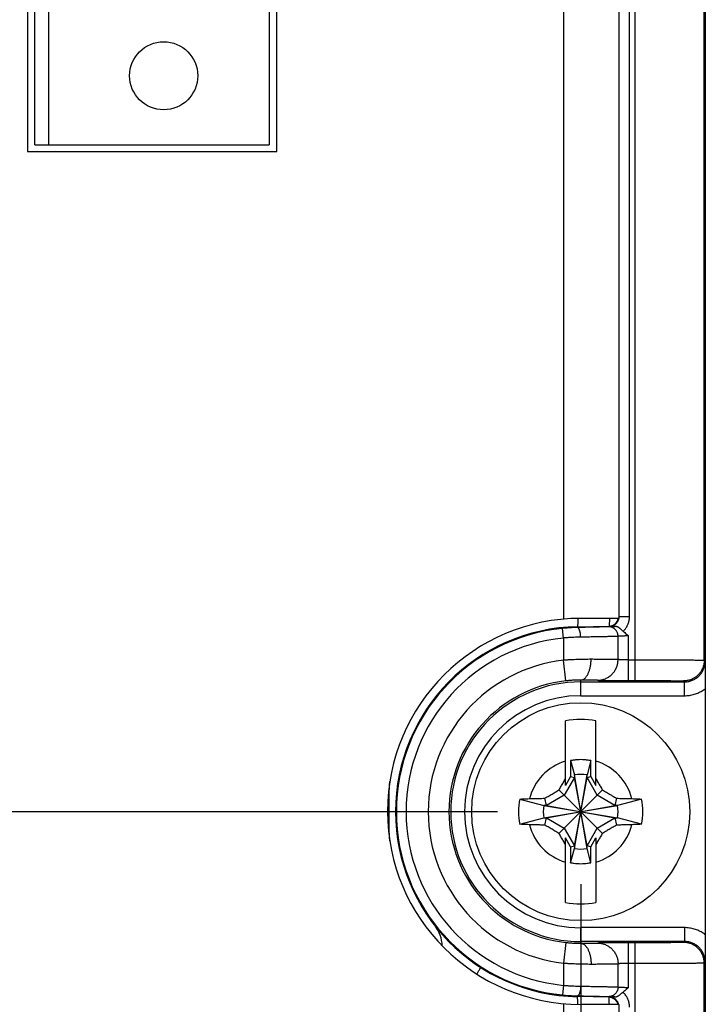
# Model space of a CAD drawing. Header units: inches. Extents: x 0 to 34, y 0 to 22.
# Tile 55 of 83: x 19 to 20, y 14.8 to 16.3. Entities that reach past the tile are written whole.
import ezdxf

# ---------------------------------------------------------------- set-up
doc = ezdxf.new("R2010")
doc.units = ezdxf.units.IN
doc.header["$LTSCALE"] = 1.87
doc.header["$MEASUREMENT"] = 0
doc.layers.get('0').update_dxf_attribs({"linetype": 'CONTINUOUS'})
doc.layers.add('DIMENSIONS', color=7, linetype='CONTINUOUS')
doc.styles.get("Standard").update_dxf_attribs({"font": 'txt', "width": 0.8})
doc.dimstyles.new('DIMSTYLE_1', dxfattribs={"dimtxt": 0.125, "dimasz": 0.18, "dimexe": 0.18, "dimexo": 0.0625, "dimgap": 0.09, "dimtad": 0, "dimtih": 1, "dimtoh": 1, "dimdec": 3, "dimzin": 4, "dimdsep": 46, "dimtxsty": 'STANDARD', "dimblk": '_FILLED', "dimblk1": '_FILLED', "dimblk2": '_FILLED', "dimcen": 0.09, "dimadec": 0, "dimazin": 0, "dimtp": 0.01, "dimtm": 0.01, "dimtfac": 1, "dimtdec": 3, "dimtofl": 0, "dimtmove": 0, "dimatfit": 3, "dimldrblk": '_FILLED', "dimfxl": 1, "dimtolj": 1, "dimtzin": 4, "dimarcsym": 0})

# ---------------------------------------------------------------- blocks, each defined once
blk = doc.blocks.new('_FILLED')
at = {"color": 0, "linetype": 'BYBLOCK'}
blk.add_solid([(0, 0), (-1, 0.1736), (-1, -0.1736)], dxfattribs=at)
blk = doc.blocks.new('*D13')
at = {"layer": 'DIMENSIONS', "color": 2, "linetype": 'CONTINUOUS'}
for p, q in [((19.794, 15.0057), (19.794, 12.741)), ((16.992, 14.3275), (16.992, 12.741)), ((16.992, 12.866), (17.6583, 12.866)), ((19.794, 12.866), (19.1083, 12.866))]:
    blk.add_line(p, q, dxfattribs=at)
at = {"layer": 'DIMENSIONS', "color": 2, "linetype": 'CONTINUOUS', "xscale": 0.18, "yscale": 0.18, "zscale": 0.18, "rotation": 180}
blk.add_blockref('_FILLED', (16.992, 12.866), dxfattribs=at)
at = {"layer": 'DIMENSIONS', "color": 2, "linetype": 'CONTINUOUS', "xscale": 0.18, "yscale": 0.18, "zscale": 0.18}
blk.add_blockref('_FILLED', (19.794, 12.866), dxfattribs=at)
at = {"layer": 'DIMENSIONS', "color": 2, "linetype": 'CONTINUOUS', "width": 0.8}
for s, p in [('2.802', (17.7208, 12.8035)), ('[', (18.3458, 12.8035)), ('71.17', (18.4458, 12.8035)), (']', (18.9458, 12.8035))]:
    blk.add_text(s, height=0.125, dxfattribs=at).set_placement(p)
blk = doc.blocks.new('*D16')
at = {"layer": 'DIMENSIONS', "color": 2, "linetype": 'CONTINUOUS'}
for p, q in [((19.6738, 15.1105), (16.055, 15.1105)), ((16.18, 15.1105), (16.18, 14.7391)), ((16.18, 14.3677), (16.18, 14.7391)), ((16.18, 14.7391), (16.18, 14.0743)), ((16.942, 14.3677), (16.055, 14.3677)), ((16.18, 14.0743), (15.9365, 14.0743))]:
    blk.add_line(p, q, dxfattribs=at)
at = {"layer": 'DIMENSIONS', "color": 2, "linetype": 'CONTINUOUS', "xscale": 0.18, "yscale": 0.18, "zscale": 0.18}
for p, rotation in [((16.18, 15.1105), 90), ((16.18, 14.3677), 270)]:
    blk.add_blockref('_FILLED', p, dxfattribs=dict(at, rotation=rotation))
at = {"layer": 'DIMENSIONS', "color": 2, "linetype": 'CONTINUOUS', "width": 0.8}
for s, p in [('.743', (14.649, 14.0118)), ('[', (15.174, 14.0118)), ('18.87', (15.274, 14.0118)), (']', (15.774, 14.0118))]:
    blk.add_text(s, height=0.125, dxfattribs=at).set_placement(p)

msp = doc.modelspace()

# ---------------------------------------------------------------- linework, layer by layer
at = {"color": 7, "linetype": 'CONTINUOUS'}
for p, q in [((18.995, 17.285), (18.995, 16.065)), ((19.355, 16.065), (19.355, 17.285)), ((19.0054, 16.0745), (19.0054, 17.2745)), ((19.344, 17.2745), (19.344, 16.0745)), ((19.8725, 15.3001), (19.8725, 16.9009)), ((19.9725, 15.3295), (19.9725, 16.8716)), ((19.769, 16.8122), (19.769, 15.3889)), ((19.849, 16.811), (19.849, 15.39)), ((19.8495, 15.3928), (19.8495, 16.8082)), ((19.8645, 15.3928), (19.8645, 16.8082)), ((19.0251, 16.3362), (19.0251, 16.0745)), ((19.0054, 16.0745), (19.344, 16.0745)), ((18.995, 16.065), (19.355, 16.065)), ((19.849, 15.39), (19.794, 15.39)), ((19.8495, 15.3928), (19.849, 15.3934)), ((19.8495, 15.3928), (19.8645, 15.3928)), ((19.769, 15.3616), (19.7676, 15.3755)), ((19.7893, 15.378), (19.8346, 15.3788)), ((19.7893, 15.3768), (19.7893, 15.378)), ((19.8352, 15.3783), (19.8346, 15.3788)), ((19.769, 15.3616), (19.769, 15.3294)), ((19.8479, 15.3305), (19.8479, 15.364)), ((19.8628, 15.3001), (19.8628, 15.3647)), ((19.7724, 15.2996), (19.769, 15.3294)), ((19.8628, 15.3301), (19.8725, 15.3301)), ((19.9725, 15.3295), (19.9738, 15.3282)), ((19.794, 15.2782), (19.794, 15.3008)), ((19.794, 15.2982), (19.9438, 15.2982)), ((19.8628, 15.3001), (19.8725, 15.3001)), ((19.9425, 15.2995), (19.9438, 15.2982)), ((19.9438, 15.2782), (19.9438, 15.2982)), ((19.794, 15.2782), (19.9438, 15.2782)), ((19.974, 15.2883), (19.974, 14.9327)), ((19.7719, 15.1482), (19.7719, 15.242)), ((19.816, 15.1482), (19.816, 15.242)), ((19.7794, 15.1843), (19.7848, 15.1637)), ((19.7794, 15.1843), (19.7794, 15.1612)), ((19.8085, 15.1843), (19.8031, 15.1637)), ((19.8085, 15.1612), (19.8085, 15.1843)), ((19.7794, 15.1612), (19.7719, 15.1482)), ((19.7794, 15.1612), (19.7848, 15.1601)), ((19.8031, 15.0573), (19.7848, 15.1637)), ((19.7848, 15.1637), (19.7848, 15.1601)), ((19.7848, 15.0573), (19.8031, 15.1637)), ((19.8031, 15.1601), (19.8031, 15.1637)), ((19.8031, 15.1601), (19.8085, 15.1612)), ((19.8085, 15.1612), (19.816, 15.1482)), ((19.7848, 15.1601), (19.77, 15.1345)), ((19.8031, 15.061), (19.7848, 15.1601)), ((19.7848, 15.061), (19.8031, 15.1601)), ((19.8179, 15.1345), (19.8031, 15.1601)), ((19.77, 15.1345), (19.7444, 15.1197)), ((19.7626, 15.1419), (19.8254, 15.0791)), ((19.7626, 15.0791), (19.8254, 15.1419)), ((19.8435, 15.1197), (19.8179, 15.1345)), ((19.7061, 15.1288), (19.7408, 15.1197)), ((19.7408, 15.1197), (19.8471, 15.1014)), ((19.7408, 15.1014), (19.8471, 15.1197)), ((19.7444, 15.1197), (19.7408, 15.1197)), ((19.7444, 15.1197), (19.7423, 15.13)), ((19.7444, 15.1197), (19.8435, 15.1014)), ((19.7444, 15.1014), (19.8435, 15.1197)), ((19.8457, 15.13), (19.8435, 15.1197)), ((19.8471, 15.1197), (19.8435, 15.1197)), ((19.8818, 15.1288), (19.8471, 15.1197)), ((19.7061, 15.0923), (19.7408, 15.1014)), ((19.7408, 15.1014), (19.7444, 15.1014)), ((19.7423, 15.0911), (19.7444, 15.1014)), ((19.7444, 15.1014), (19.77, 15.0866)), ((19.8179, 15.0866), (19.8435, 15.1014)), ((19.8435, 15.1014), (19.8471, 15.1014)), ((19.8435, 15.1014), (19.8457, 15.0911)), ((19.8818, 15.0923), (19.8471, 15.1014)), ((19.77, 15.0866), (19.7848, 15.061)), ((19.8031, 15.061), (19.8179, 15.0866)), ((19.7794, 15.0599), (19.7719, 15.0729)), ((19.7719, 14.9791), (19.7719, 15.0729)), ((19.7794, 15.0599), (19.7848, 15.061)), ((19.7848, 15.061), (19.7848, 15.0573)), ((19.8085, 15.0599), (19.8031, 15.061)), ((19.8031, 15.0573), (19.8031, 15.061)), ((19.8085, 15.0599), (19.816, 15.0729)), ((19.816, 15.0729), (19.816, 14.9791)), ((19.7794, 15.0599), (19.7794, 15.0368)), ((19.7794, 15.0368), (19.7848, 15.0573)), ((19.8085, 15.0368), (19.8031, 15.0573)), ((19.8085, 15.0368), (19.8085, 15.0599)), ((19.9438, 14.9429), (19.794, 14.9429)), ((19.794, 14.9203), (19.794, 14.9429)), ((19.9438, 14.9429), (19.9438, 14.9229)), ((19.7724, 14.9215), (19.769, 14.8917)), ((19.9438, 14.9229), (19.794, 14.9229)), ((19.8725, 14.9209), (19.8628, 14.9209)), ((19.8628, 14.8563), (19.8628, 14.9209)), ((19.8725, 14.3677), (19.8725, 14.9209)), ((19.9438, 14.9229), (19.9425, 14.9215)), ((19.769, 14.8917), (19.769, 14.8595)), ((19.8479, 14.857), (19.8479, 14.8906)), ((19.8725, 14.8909), (19.8628, 14.8909)), ((19.9738, 14.8929), (19.9725, 14.8916)), ((19.9725, 14.4677), (19.9725, 14.8916)), ((19.769, 14.8595), (19.7676, 14.8456)), ((19.769, 14.8332), (19.769, 14.5985)), ((19.7893, 14.8443), (19.7893, 14.8431)), ((19.8342, 14.8423), (19.7893, 14.8431)), ((19.8347, 14.8428), (19.8342, 14.8423)), ((19.849, 14.832), (19.794, 14.832)), ((19.849, 14.832), (19.849, 14.5985))]:
    msp.add_line(p, q, dxfattribs=at)
for centre, radius in [((19.1916, 16.1745), 0.0492), ((19.794, 15.1105), 0.1575)]:
    msp.add_circle(centre, radius, dxfattribs=at)
for centre, radius, start, end in [((19.794, 15.111), 0.279, 90, 270), ((19.8344, 15.3934), 0.0146, 271, 346.8433), ((19.794, 15.1105), 0.2675, 91, 269), ((19.794, 15.1105), 0.2663, 95.6875, 264.3125), ((19.794, 15.1105), 0.2523, 95.6875, 264.3125), ((19.794, 15.1105), 0.2203, 96.5162, 263.4838), ((19.794, 15.1105), 0.1903, 96.5162, 263.4838), ((19.794, 15.1105), 0.1877, 90, 270), ((19.794, 15.1105), 0.1677, 90, 270), ((19.794, 15.1105), 0.1333, 80.4788, 99.5212), ((19.794, 15.1105), 0.0763, 106.796, 165.7255), ((19.794, 15.1105), 0.0763, 14.2745, 73.204), ((19.794, 15.1105), 0.054, 80.2364, 99.7636), ((19.794, 15.1105), 0.0898, 168.2646, 191.7354), ((19.794, 15.1105), 0.054, 170.2364, 189.7636), ((19.794, 15.1105), 0.054, 350.2364, 9.7636), ((19.794, 15.1105), 0.0898, 348.2646, 11.7354), ((19.794, 15.1105), 0.0763, 194.2745, 253.204), ((19.794, 15.1105), 0.0763, 286.796, 345.7255), ((19.794, 15.1105), 0.054, 260.2364, 279.7636), ((19.794, 15.1105), 0.1333, 260.4788, 279.5212), ((19.544, 14.9148), 0.05, 2.1509, 37.5774), ((19.834, 14.8273), 0.015, 18.4262, 89)]:
    msp.add_arc(centre, radius, start, end, dxfattribs=at)
for points, knots in [([(19.974, 16.9123), (19.974, 16.7319), (19.974, 16.371), (19.974, 15.8297), (19.974, 15.4688), (19.974, 15.2884)], [0, 0, 0, 0, 0.333332, 0.666668, 1, 1, 1, 1]), ([(19.7897, 15.39), (19.7897, 15.3895), (19.7897, 15.3882), (19.7897, 15.3861), (19.7896, 15.384), (19.7896, 15.3823), (19.7896, 15.3808), (19.7895, 15.3796), (19.7895, 15.3787), (19.7894, 15.3783), (19.7893, 15.378), (19.7893, 15.378)], [0, 0, 0, 0, 0.130769, 0.32922, 0.50354, 0.652762, 0.776062, 0.872768, 0.94238, 0.984623, 1, 1, 1, 1]), ([(19.8354, 15.39), (19.8354, 15.39), (19.8354, 15.3891), (19.8354, 15.3875), (19.8354, 15.3855), (19.8353, 15.3837), (19.8353, 15.3823), (19.8353, 15.3811), (19.8352, 15.3801), (19.8352, 15.3796), (19.8351, 15.3793)], [0, 0, 0, 0, 0.022688, 0.244673, 0.435819, 0.598042, 0.734295, 0.846559, 0.935505, 1, 1, 1, 1]), ([(19.8352, 15.3783), (19.8357, 15.3783), (19.8367, 15.3784), (19.8382, 15.3786), (19.8396, 15.379), (19.841, 15.3796), (19.8424, 15.3803), (19.8436, 15.3811), (19.8448, 15.3821), (19.8458, 15.3832), (19.8468, 15.3843), (19.8476, 15.3856), (19.8483, 15.387), (19.8488, 15.3884), (19.8491, 15.3893), (19.8492, 15.3898)], [0, 0, 0, 0, 0.077018, 0.154031, 0.23104, 0.308046, 0.385034, 0.461974, 0.538838, 0.615641, 0.692416, 0.769216, 0.846086, 0.923022, 1, 1, 1, 1]), ([(19.8492, 15.39), (19.8493, 15.3904), (19.8494, 15.3914), (19.8495, 15.3923), (19.8495, 15.3928)], [0, 0, 0, 0, 0.470782, 1, 1, 1, 1]), ([(19.8552, 15.3713), (19.8558, 15.3719), (19.8569, 15.373), (19.8585, 15.3749), (19.8599, 15.3769), (19.8611, 15.379), (19.8621, 15.3812), (19.863, 15.3834), (19.8636, 15.3857), (19.8641, 15.3881), (19.8644, 15.3905), (19.8645, 15.392), (19.8645, 15.3928)], [0, 0, 0, 0, 0.100332, 0.200709, 0.301102, 0.401481, 0.501825, 0.602077, 0.702128, 0.801864, 0.901184, 1, 1, 1, 1]), ([(19.7893, 15.3768), (19.7879, 15.3768), (19.785, 15.3767), (19.7807, 15.3765), (19.7764, 15.3762), (19.772, 15.3759), (19.769, 15.3756), (19.7676, 15.3755)], [0, 0, 0, 0, 0.194752, 0.392497, 0.592861, 0.795495, 1, 1, 1, 1]), ([(19.8339, 15.378), (19.8336, 15.378), (19.8328, 15.378), (19.8316, 15.3779), (19.83, 15.3778), (19.828, 15.3778), (19.8258, 15.3777), (19.8232, 15.3776), (19.8204, 15.3775), (19.8172, 15.3774), (19.8139, 15.3773), (19.8102, 15.3773), (19.8064, 15.3772), (19.8023, 15.3771), (19.7981, 15.377), (19.7937, 15.3769), (19.7908, 15.3768), (19.7893, 15.3768)], [0, 0, 0, 0, 0.020835, 0.049402, 0.085597, 0.129201, 0.179927, 0.237431, 0.301411, 0.371575, 0.447582, 0.529084, 0.615673, 0.706746, 0.801637, 0.899647, 1, 1, 1, 1]), ([(19.7939, 15.3628), (19.7939, 15.3633), (19.7939, 15.3643), (19.7938, 15.3657), (19.7936, 15.3671), (19.7935, 15.3685), (19.7932, 15.3698), (19.793, 15.371), (19.7926, 15.3721), (19.7923, 15.3732), (19.7919, 15.3741), (19.7915, 15.3749), (19.7911, 15.3756), (19.7907, 15.3761), (19.7903, 15.3765), (19.7898, 15.3767), (19.7895, 15.3768), (19.7893, 15.3768)], [0, 0, 0, 0, 0.094414, 0.187955, 0.279706, 0.368774, 0.454309, 0.535511, 0.611655, 0.682103, 0.746329, 0.803957, 0.854807, 0.89898, 0.936995, 0.970003, 1, 1, 1, 1]), ([(19.8339, 15.378), (19.834, 15.378), (19.8345, 15.3781), (19.8352, 15.3781), (19.8361, 15.3781), (19.8373, 15.3782), (19.8386, 15.3782), (19.8402, 15.3783), (19.8419, 15.3783), (19.8431, 15.3783), (19.8437, 15.3784)], [0, 0, 0, 0, 0.051454, 0.125667, 0.222546, 0.341334, 0.480664, 0.638567, 0.812621, 1, 1, 1, 1]), ([(19.8479, 15.364), (19.8479, 15.3645), (19.8479, 15.3655), (19.8477, 15.367), (19.8473, 15.3684), (19.8467, 15.3698), (19.8461, 15.3711), (19.8453, 15.3723), (19.8443, 15.3735), (19.8433, 15.3745), (19.8421, 15.3755), (19.8409, 15.3762), (19.8396, 15.3769), (19.8382, 15.3774), (19.8368, 15.3778), (19.8353, 15.378), (19.8344, 15.378), (19.8339, 15.378)], [0, 0, 0, 0, 0.067054, 0.134102, 0.201125, 0.268107, 0.335031, 0.401885, 0.468658, 0.535345, 0.601943, 0.668453, 0.734881, 0.801236, 0.867531, 0.93378, 1, 1, 1, 1]), ([(19.8351, 15.3793), (19.8351, 15.3792), (19.8351, 15.3791), (19.8351, 15.3788), (19.835, 15.3788)], [0, 0, 0, 0, 0.753568, 1, 1, 1, 1]), ([(19.8437, 15.3784), (19.8428, 15.3783), (19.841, 15.3783), (19.8381, 15.3783), (19.8362, 15.3783), (19.8352, 15.3783)], [0, 0, 0, 0, 0.313918, 0.646976, 1, 1, 1, 1]), ([(19.8552, 15.3713), (19.855, 15.3715), (19.8544, 15.372), (19.8536, 15.3727), (19.8528, 15.3735), (19.8518, 15.3743), (19.8509, 15.3752), (19.8499, 15.376), (19.8489, 15.3767), (19.8479, 15.3773), (19.847, 15.3777), (19.8461, 15.378), (19.8452, 15.3782), (19.8444, 15.3783), (19.8439, 15.3784), (19.8437, 15.3784)], [0, 0, 0, 0, 0.068285, 0.147761, 0.23528, 0.327306, 0.421035, 0.513001, 0.600328, 0.682013, 0.757282, 0.826112, 0.889389, 0.947368, 1, 1, 1, 1]), ([(19.7939, 15.3628), (19.7923, 15.3628), (19.789, 15.3627), (19.7841, 15.3625), (19.7791, 15.3623), (19.774, 15.362), (19.7706, 15.3617), (19.769, 15.3616)], [0, 0, 0, 0, 0.194801, 0.392957, 0.593721, 0.796338, 1, 1, 1, 1]), ([(19.8479, 15.364), (19.8476, 15.364), (19.8468, 15.364), (19.8454, 15.3639), (19.8436, 15.3638), (19.8415, 15.3638), (19.839, 15.3637), (19.8362, 15.3636), (19.8331, 15.3636), (19.8297, 15.3635), (19.8261, 15.3634), (19.8221, 15.3633), (19.8179, 15.3632), (19.8135, 15.3631), (19.8088, 15.3631), (19.804, 15.363), (19.799, 15.3629), (19.7956, 15.3628), (19.7939, 15.3628)], [0, 0, 0, 0, 0.019435, 0.045637, 0.07848, 0.117797, 0.163386, 0.215013, 0.272438, 0.3354, 0.403624, 0.476815, 0.554655, 0.636789, 0.72282, 0.812332, 0.904886, 1, 1, 1, 1]), ([(19.8628, 15.3647), (19.8623, 15.3647), (19.8613, 15.3647), (19.8598, 15.3646), (19.8583, 15.3646), (19.8569, 15.3645), (19.8555, 15.3645), (19.8543, 15.3644), (19.8531, 15.3644), (19.852, 15.3643), (19.851, 15.3642), (19.8501, 15.3642), (19.8494, 15.3642), (19.8488, 15.3641), (19.8483, 15.3641), (19.8481, 15.364), (19.8479, 15.364)], [0, 0, 0, 0, 0.101951, 0.202873, 0.301742, 0.397556, 0.48933, 0.576103, 0.656982, 0.731156, 0.797917, 0.856622, 0.906657, 0.947492, 0.978707, 1, 1, 1, 1]), ([(19.8552, 15.3713), (19.856, 15.3707), (19.8577, 15.3694), (19.8602, 15.3672), (19.8619, 15.3656), (19.8628, 15.3647)], [0, 0, 0, 0, 0.301222, 0.63428, 1, 1, 1, 1]), ([(19.809, 15.3308), (19.8074, 15.3308), (19.8043, 15.3308), (19.7995, 15.3307), (19.7946, 15.3306), (19.7896, 15.3305), (19.7845, 15.3303), (19.7794, 15.3301), (19.7742, 15.3298), (19.7707, 15.3295), (19.769, 15.3294)], [0, 0, 0, 0, 0.115497, 0.234735, 0.357212, 0.482421, 0.609841, 0.73894, 0.869177, 1, 1, 1, 1]), ([(19.794, 15.3008), (19.7944, 15.3008), (19.7953, 15.3009), (19.7966, 15.3012), (19.7979, 15.3018), (19.7991, 15.3026), (19.8003, 15.3037), (19.8015, 15.3049), (19.8026, 15.3063), (19.8036, 15.3079), (19.8046, 15.3097), (19.8054, 15.3116), (19.8062, 15.3137), (19.8069, 15.3159), (19.8075, 15.3182), (19.808, 15.3206), (19.8084, 15.3231), (19.8087, 15.3256), (19.8089, 15.3282), (19.809, 15.3299), (19.809, 15.3308)], [0, 0, 0, 0, 0.036083, 0.073052, 0.11162, 0.152369, 0.195736, 0.242013, 0.291358, 0.34382, 0.399352, 0.457831, 0.519067, 0.582819, 0.6488, 0.716688, 0.786133, 0.856762, 0.928184, 1, 1, 1, 1]), ([(19.8479, 15.3305), (19.8476, 15.3305), (19.8468, 15.3305), (19.8454, 15.3305), (19.8436, 15.3306), (19.8415, 15.3306), (19.839, 15.3306), (19.8363, 15.3306), (19.8332, 15.3307), (19.8298, 15.3307), (19.8261, 15.3307), (19.8221, 15.3307), (19.8179, 15.3307), (19.8135, 15.3308), (19.8105, 15.3308), (19.809, 15.3308)], [0, 0, 0, 0, 0.026865, 0.063063, 0.108425, 0.16274, 0.225756, 0.297182, 0.376683, 0.463884, 0.558376, 0.65972, 0.767446, 0.881055, 1, 1, 1, 1]), ([(19.8183, 15.3005), (19.8192, 15.3005), (19.8209, 15.3005), (19.8235, 15.3009), (19.826, 15.3015), (19.8285, 15.3023), (19.8309, 15.3033), (19.8331, 15.3045), (19.8353, 15.3059), (19.8374, 15.3075), (19.8393, 15.3092), (19.841, 15.3112), (19.8426, 15.3133), (19.844, 15.3155), (19.8452, 15.3178), (19.8462, 15.3202), (19.847, 15.3227), (19.8475, 15.3253), (19.8479, 15.3279), (19.8479, 15.3296), (19.8479, 15.3305)], [0, 0, 0, 0, 0.055184, 0.110385, 0.165615, 0.220883, 0.276196, 0.331561, 0.386981, 0.44246, 0.498, 0.5536, 0.609258, 0.664971, 0.720733, 0.776538, 0.832377, 0.88824, 0.944118, 1, 1, 1, 1]), ([(19.8628, 15.3301), (19.8623, 15.3301), (19.8613, 15.3301), (19.8598, 15.3301), (19.8583, 15.3302), (19.8569, 15.3302), (19.8555, 15.3302), (19.8543, 15.3302), (19.8531, 15.3302), (19.852, 15.3303), (19.851, 15.3303), (19.8501, 15.3303), (19.8494, 15.3303), (19.8488, 15.3304), (19.8483, 15.3304), (19.8481, 15.3304), (19.8479, 15.3305)], [0, 0, 0, 0, 0.101973, 0.20288, 0.301701, 0.397441, 0.489133, 0.575853, 0.656726, 0.730938, 0.797741, 0.856462, 0.906506, 0.947366, 0.978631, 1, 1, 1, 1]), ([(19.8725, 15.3301), (19.8746, 15.3301), (19.879, 15.3301), (19.8854, 15.3301), (19.8919, 15.3301), (19.8982, 15.3301), (19.9044, 15.3301), (19.9105, 15.3301), (19.9164, 15.3301), (19.9222, 15.3301), (19.9277, 15.33), (19.933, 15.33), (19.938, 15.33), (19.9428, 15.33), (19.9472, 15.3299), (19.9514, 15.3299), (19.9552, 15.3299), (19.9586, 15.3298), (19.9617, 15.3298), (19.9645, 15.3298), (19.9668, 15.3297), (19.9687, 15.3297), (19.9702, 15.3296), (19.9714, 15.3296), (19.972, 15.3296), (19.9724, 15.3296), (19.9725, 15.3295)], [0, 0, 0, 0, 0.065086, 0.129915, 0.194189, 0.257626, 0.319959, 0.380925, 0.440269, 0.49774, 0.553087, 0.60607, 0.656463, 0.704066, 0.748693, 0.790168, 0.828322, 0.862987, 0.89401, 0.921254, 0.944602, 0.963955, 0.979227, 0.990353, 0.997283, 1, 1, 1, 1]), ([(19.9725, 15.3295), (19.9725, 15.3287), (19.9724, 15.3269), (19.972, 15.3243), (19.9715, 15.3218), (19.9707, 15.3193), (19.9697, 15.3168), (19.9685, 15.3145), (19.9671, 15.3123), (19.9655, 15.3102), (19.9637, 15.3083), (19.9618, 15.3065), (19.9597, 15.3049), (19.9575, 15.3035), (19.9552, 15.3023), (19.9527, 15.3013), (19.9502, 15.3005), (19.9477, 15.2999), (19.9451, 15.2996), (19.9433, 15.2995), (19.9425, 15.2995)], [0, 0, 0, 0, 0.055554, 0.111109, 0.166664, 0.22222, 0.277776, 0.333332, 0.388888, 0.444444, 0.500001, 0.555557, 0.611113, 0.66667, 0.722226, 0.777781, 0.833337, 0.888892, 0.944446, 1, 1, 1, 1]), ([(19.9438, 15.2982), (19.9447, 15.2982), (19.9464, 15.2983), (19.949, 15.2986), (19.9516, 15.2992), (19.9541, 15.3), (19.9565, 15.301), (19.9588, 15.3022), (19.961, 15.3036), (19.9631, 15.3052), (19.965, 15.307), (19.9668, 15.3089), (19.9684, 15.311), (19.9698, 15.3132), (19.971, 15.3155), (19.972, 15.3179), (19.9728, 15.3204), (19.9734, 15.323), (19.9737, 15.3256), (19.9738, 15.3273), (19.9738, 15.3282)], [0, 0, 0, 0, 0.055574, 0.111146, 0.166716, 0.222284, 0.27785, 0.333416, 0.38898, 0.444543, 0.500106, 0.555669, 0.611232, 0.666794, 0.72235, 0.777898, 0.833434, 0.888959, 0.944479, 1, 1, 1, 1]), ([(19.9738, 15.3282), (19.9738, 15.3264), (19.9738, 15.3228), (19.9739, 15.3177), (19.9739, 15.313), (19.9739, 15.3086), (19.9739, 15.3046), (19.9739, 15.3009), (19.9739, 15.2976), (19.974, 15.2944), (19.974, 15.2913), (19.974, 15.2893), (19.974, 15.2884)], [0, 0, 0, 0, 0.138364, 0.266556, 0.385626, 0.495099, 0.595189, 0.686696, 0.77097, 0.849931, 0.925573, 1, 1, 1, 1]), ([(19.794, 15.3008), (19.7931, 15.3008), (19.7914, 15.3008), (19.7888, 15.3007), (19.7861, 15.3007), (19.7834, 15.3005), (19.7806, 15.3004), (19.7778, 15.3002), (19.7751, 15.2999), (19.7733, 15.2997), (19.7724, 15.2996)], [0, 0, 0, 0, 0.116042, 0.236699, 0.361026, 0.487994, 0.61649, 0.745385, 0.873576, 1, 1, 1, 1]), ([(19.8183, 15.3005), (19.8181, 15.3005), (19.8175, 15.3005), (19.8165, 15.3005), (19.8153, 15.3006), (19.8138, 15.3006), (19.8121, 15.3006), (19.8101, 15.3006), (19.8078, 15.3007), (19.8054, 15.3007), (19.8028, 15.3007), (19.8, 15.3007), (19.797, 15.3008), (19.795, 15.3008), (19.794, 15.3008)], [0, 0, 0, 0, 0.0292, 0.06938, 0.120397, 0.18205, 0.254054, 0.335947, 0.427204, 0.527242, 0.635348, 0.750737, 0.872596, 1, 1, 1, 1]), ([(19.8183, 15.3005), (19.8186, 15.3005), (19.8191, 15.3004), (19.8201, 15.3004), (19.8213, 15.3004), (19.8228, 15.3003), (19.8245, 15.3003), (19.8265, 15.3003), (19.8286, 15.3003), (19.831, 15.3003), (19.8336, 15.3002), (19.8364, 15.3002), (19.8393, 15.3002), (19.8424, 15.3002), (19.8456, 15.3002), (19.8489, 15.3002), (19.8523, 15.3001), (19.8558, 15.3001), (19.8593, 15.3001), (19.8616, 15.3001), (19.8628, 15.3001)], [0, 0, 0, 0, 0.015476, 0.037048, 0.064626, 0.098043, 0.137038, 0.181288, 0.230553, 0.284579, 0.343054, 0.40559, 0.471744, 0.541125, 0.613391, 0.688142, 0.764812, 0.842775, 0.921384, 1, 1, 1, 1]), ([(19.8725, 15.3001), (19.8741, 15.3001), (19.8774, 15.3001), (19.8823, 15.3001), (19.8871, 15.3001), (19.892, 15.3001), (19.8967, 15.3001), (19.9013, 15.3001), (19.9057, 15.3001), (19.91, 15.3), (19.9141, 15.3), (19.918, 15.3), (19.9217, 15.3), (19.9251, 15.2999), (19.9282, 15.2999), (19.9311, 15.2999), (19.9336, 15.2998), (19.9359, 15.2998), (19.9378, 15.2997), (19.9394, 15.2997), (19.9407, 15.2997), (19.9416, 15.2996), (19.9421, 15.2996), (19.9424, 15.2996), (19.9425, 15.2995)], [0, 0, 0, 0, 0.06995, 0.140045, 0.209801, 0.278742, 0.346408, 0.412346, 0.47613, 0.537451, 0.596047, 0.651649, 0.703976, 0.752737, 0.79765, 0.838492, 0.875105, 0.907323, 0.934955, 0.957831, 0.975821, 0.988832, 0.99686, 1, 1, 1, 1]), ([(19.9438, 15.2782), (19.945, 15.2782), (19.9474, 15.2783), (19.951, 15.2787), (19.9545, 15.2793), (19.958, 15.2802), (19.9614, 15.2814), (19.9647, 15.2828), (19.968, 15.2844), (19.971, 15.2862), (19.973, 15.2876), (19.974, 15.2883)], [0, 0, 0, 0, 0.110897, 0.222146, 0.333498, 0.444733, 0.555912, 0.667214, 0.778498, 0.889503, 1, 1, 1, 1]), ([(19.8085, 15.1843), (19.8069, 15.1846), (19.8037, 15.1851), (19.7988, 15.1856), (19.794, 15.1858), (19.7891, 15.1856), (19.7842, 15.1851), (19.781, 15.1846), (19.7794, 15.1843)], [0, 0, 0, 0, 0.16666, 0.33333, 0.5, 0.66667, 0.83334, 1, 1, 1, 1]), ([(19.5166, 15.1106), (19.5166, 15.1187), (19.5169, 15.1333), (19.5178, 15.1478), (19.5184, 15.1543)], [0, 0, 0, 0, 0.553668, 1, 1, 1, 1]), ([(19.7626, 15.1419), (19.7631, 15.1428), (19.7641, 15.1446), (19.7656, 15.1472), (19.7672, 15.1498), (19.7687, 15.1525), (19.7703, 15.1551), (19.7714, 15.1569), (19.7719, 15.1578)], [0, 0, 0, 0, 0.165715, 0.330613, 0.495492, 0.661198, 0.828928, 1, 1, 1, 1]), ([(19.816, 15.1578), (19.8165, 15.1569), (19.8176, 15.1551), (19.8192, 15.1525), (19.8207, 15.1498), (19.8223, 15.1472), (19.8238, 15.1446), (19.8248, 15.1428), (19.8254, 15.1419)], [0, 0, 0, 0, 0.171071, 0.3388, 0.504507, 0.669386, 0.834284, 1, 1, 1, 1]), ([(19.7423, 15.13), (19.7433, 15.1306), (19.7453, 15.1318), (19.7483, 15.1335), (19.7512, 15.1352), (19.754, 15.1369), (19.7569, 15.1386), (19.7597, 15.1403), (19.7616, 15.1414), (19.7626, 15.1419)], [0, 0, 0, 0, 0.151527, 0.297788, 0.440422, 0.580899, 0.720411, 0.859839, 1, 1, 1, 1]), ([(19.8254, 15.1419), (19.8263, 15.1414), (19.8282, 15.1403), (19.8311, 15.1386), (19.8339, 15.1369), (19.8368, 15.1352), (19.8397, 15.1335), (19.8426, 15.1317), (19.8446, 15.1306), (19.8457, 15.13)], [0, 0, 0, 0, 0.141433, 0.281797, 0.421862, 0.562461, 0.704732, 0.850066, 1, 1, 1, 1]), ([(19.7061, 15.1288), (19.7076, 15.1289), (19.7107, 15.129), (19.7153, 15.1292), (19.7184, 15.1293), (19.72, 15.1294)], [0, 0, 0, 0, 0.326993, 0.660414, 1, 1, 1, 1]), ([(19.72, 15.1294), (19.7222, 15.1294), (19.7263, 15.1295), (19.7321, 15.1297), (19.7374, 15.1298), (19.7407, 15.1299), (19.7423, 15.13)], [0, 0, 0, 0, 0.290386, 0.552675, 0.788581, 1, 1, 1, 1]), ([(19.8457, 15.13), (19.8472, 15.1299), (19.8505, 15.1298), (19.8557, 15.1297), (19.8616, 15.1295), (19.8657, 15.1294), (19.8679, 15.1294)], [0, 0, 0, 0, 0.209343, 0.44429, 0.707143, 1, 1, 1, 1]), ([(19.8679, 15.1294), (19.8695, 15.1293), (19.8726, 15.1292), (19.8773, 15.129), (19.8803, 15.1289), (19.8818, 15.1288)], [0, 0, 0, 0, 0.339586, 0.673007, 1, 1, 1, 1]), ([(19.5182, 15.0686), (19.5177, 15.0745), (19.5169, 15.0885), (19.5166, 15.1025), (19.5166, 15.1106)], [0, 0, 0, 0, 0.424119, 1, 1, 1, 1]), ([(19.72, 15.0917), (19.7184, 15.0918), (19.7153, 15.0919), (19.7107, 15.0921), (19.7076, 15.0922), (19.7061, 15.0923)], [0, 0, 0, 0, 0.339586, 0.673007, 1, 1, 1, 1]), ([(19.7423, 15.0911), (19.7407, 15.0912), (19.7374, 15.0912), (19.7322, 15.0914), (19.7263, 15.0915), (19.7222, 15.0917), (19.72, 15.0917)], [0, 0, 0, 0, 0.209343, 0.44429, 0.707143, 1, 1, 1, 1]), ([(19.7626, 15.0791), (19.7616, 15.0797), (19.7597, 15.0808), (19.7568, 15.0825), (19.754, 15.0842), (19.7511, 15.0859), (19.7482, 15.0876), (19.7453, 15.0893), (19.7433, 15.0905), (19.7423, 15.0911)], [0, 0, 0, 0, 0.141435, 0.281799, 0.421865, 0.562464, 0.704735, 0.850068, 1, 1, 1, 1]), ([(19.8457, 15.0911), (19.8446, 15.0905), (19.8426, 15.0893), (19.8396, 15.0875), (19.8367, 15.0858), (19.8339, 15.0841), (19.831, 15.0825), (19.8282, 15.0808), (19.8263, 15.0797), (19.8254, 15.0791)], [0, 0, 0, 0, 0.151529, 0.297792, 0.440426, 0.580902, 0.720414, 0.85984, 1, 1, 1, 1]), ([(19.8679, 15.0917), (19.8657, 15.0917), (19.8616, 15.0915), (19.8558, 15.0914), (19.8505, 15.0912), (19.8472, 15.0912), (19.8457, 15.0911)], [0, 0, 0, 0, 0.290386, 0.552675, 0.788581, 1, 1, 1, 1]), ([(19.8818, 15.0923), (19.8803, 15.0922), (19.8773, 15.0921), (19.8726, 15.0919), (19.8695, 15.0918), (19.8679, 15.0917)], [0, 0, 0, 0, 0.326993, 0.660414, 1, 1, 1, 1]), ([(19.7719, 15.0633), (19.7714, 15.0642), (19.7703, 15.066), (19.7687, 15.0686), (19.7672, 15.0713), (19.7656, 15.0739), (19.7641, 15.0765), (19.7631, 15.0783), (19.7626, 15.0791)], [0, 0, 0, 0, 0.171071, 0.3388, 0.504507, 0.669386, 0.834284, 1, 1, 1, 1]), ([(19.8254, 15.0791), (19.8248, 15.0783), (19.8238, 15.0765), (19.8223, 15.0739), (19.8207, 15.0713), (19.8192, 15.0686), (19.8176, 15.066), (19.8165, 15.0642), (19.816, 15.0633)], [0, 0, 0, 0, 0.165716, 0.330614, 0.495493, 0.6612, 0.828929, 1, 1, 1, 1]), ([(19.7794, 15.0368), (19.781, 15.0365), (19.7842, 15.0359), (19.7891, 15.0355), (19.794, 15.0353), (19.7988, 15.0355), (19.8037, 15.0359), (19.8069, 15.0365), (19.8085, 15.0368)], [0, 0, 0, 0, 0.16666, 0.33333, 0.5, 0.66667, 0.83334, 1, 1, 1, 1]), ([(19.974, 14.9327), (19.973, 14.9335), (19.971, 14.9348), (19.968, 14.9367), (19.9647, 14.9383), (19.9614, 14.9397), (19.958, 14.9408), (19.9545, 14.9417), (19.951, 14.9424), (19.9474, 14.9428), (19.945, 14.9429), (19.9438, 14.9429)], [0, 0, 0, 0, 0.110503, 0.221511, 0.332795, 0.444094, 0.555272, 0.666505, 0.777856, 0.889104, 1, 1, 1, 1]), ([(19.974, 14.9327), (19.974, 14.9317), (19.974, 14.9297), (19.974, 14.9267), (19.9739, 14.9235), (19.9739, 14.9201), (19.9739, 14.9165), (19.9739, 14.9125), (19.9739, 14.9081), (19.9739, 14.9034), (19.9738, 14.8982), (19.9738, 14.8947), (19.9738, 14.8929)], [0, 0, 0, 0, 0.07443, 0.150072, 0.229033, 0.313306, 0.404813, 0.504903, 0.614376, 0.733445, 0.861636, 1, 1, 1, 1]), ([(19.974, 14.9327), (19.974, 14.8826), (19.974, 14.7823), (19.974, 14.6319), (19.974, 14.5316), (19.974, 14.4815)], [0, 0, 0, 0, 0.333332, 0.666667, 1, 1, 1, 1]), ([(19.7724, 14.9215), (19.7733, 14.9214), (19.7751, 14.9212), (19.7778, 14.9209), (19.7806, 14.9207), (19.7834, 14.9205), (19.7861, 14.9204), (19.7888, 14.9203), (19.7914, 14.9203), (19.7931, 14.9203), (19.794, 14.9203)], [0, 0, 0, 0, 0.126394, 0.254571, 0.383465, 0.51197, 0.63895, 0.763291, 0.883957, 1, 1, 1, 1]), ([(19.794, 14.9203), (19.795, 14.9203), (19.797, 14.9203), (19.8, 14.9203), (19.8028, 14.9204), (19.8054, 14.9204), (19.8078, 14.9204), (19.8101, 14.9204), (19.8121, 14.9205), (19.8138, 14.9205), (19.8153, 14.9205), (19.8165, 14.9205), (19.8175, 14.9206), (19.8181, 14.9206), (19.8183, 14.9206)], [0, 0, 0, 0, 0.127417, 0.2493, 0.364716, 0.472849, 0.572907, 0.664171, 0.74606, 0.818053, 0.879689, 0.93068, 0.970838, 1, 1, 1, 1]), ([(19.794, 14.9203), (19.7944, 14.9203), (19.7953, 14.9202), (19.7966, 14.9198), (19.7979, 14.9192), (19.7991, 14.9184), (19.8003, 14.9174), (19.8015, 14.9162), (19.8026, 14.9148), (19.8036, 14.9132), (19.8046, 14.9114), (19.8054, 14.9095), (19.8062, 14.9074), (19.8069, 14.9052), (19.8075, 14.9029), (19.808, 14.9005), (19.8084, 14.898), (19.8087, 14.8955), (19.8089, 14.8929), (19.809, 14.8912), (19.809, 14.8903)], [0, 0, 0, 0, 0.036084, 0.073054, 0.111622, 0.152373, 0.195742, 0.24202, 0.291366, 0.343829, 0.399362, 0.457841, 0.519077, 0.582828, 0.648808, 0.716696, 0.786139, 0.856766, 0.928186, 1, 1, 1, 1]), ([(19.8628, 14.9209), (19.8616, 14.9209), (19.8593, 14.9209), (19.8558, 14.9209), (19.8523, 14.9209), (19.8489, 14.9209), (19.8456, 14.9209), (19.8424, 14.9209), (19.8393, 14.9209), (19.8364, 14.9209), (19.8336, 14.9209), (19.831, 14.9208), (19.8286, 14.9208), (19.8265, 14.9208), (19.8245, 14.9208), (19.8228, 14.9207), (19.8213, 14.9207), (19.8201, 14.9207), (19.8191, 14.9206), (19.8186, 14.9206), (19.8183, 14.9206)], [0, 0, 0, 0, 0.078612, 0.157217, 0.235178, 0.311845, 0.386593, 0.458856, 0.528233, 0.594385, 0.65692, 0.715394, 0.769419, 0.818682, 0.86293, 0.901923, 0.935341, 0.962923, 0.984502, 1, 1, 1, 1]), ([(19.8183, 14.9206), (19.8192, 14.9206), (19.8209, 14.9205), (19.8235, 14.9202), (19.826, 14.9196), (19.8285, 14.9188), (19.8309, 14.9178), (19.8331, 14.9166), (19.8353, 14.9152), (19.8374, 14.9136), (19.8393, 14.9118), (19.841, 14.9099), (19.8426, 14.9078), (19.844, 14.9056), (19.8452, 14.9033), (19.8462, 14.9009), (19.847, 14.8984), (19.8475, 14.8958), (19.8479, 14.8932), (19.8479, 14.8915), (19.8479, 14.8906)], [0, 0, 0, 0, 0.055175, 0.11037, 0.165596, 0.220861, 0.276173, 0.331537, 0.386958, 0.442439, 0.497981, 0.553584, 0.609245, 0.664961, 0.720725, 0.776532, 0.832373, 0.888237, 0.944116, 1, 1, 1, 1]), ([(19.9425, 14.9215), (19.9424, 14.9215), (19.9421, 14.9215), (19.9416, 14.9214), (19.9407, 14.9214), (19.9394, 14.9214), (19.9378, 14.9213), (19.9359, 14.9213), (19.9336, 14.9213), (19.9311, 14.9212), (19.9282, 14.9212), (19.9251, 14.9212), (19.9217, 14.9211), (19.918, 14.9211), (19.9141, 14.9211), (19.91, 14.921), (19.9057, 14.921), (19.9013, 14.921), (19.8967, 14.921), (19.892, 14.921), (19.8871, 14.921), (19.8823, 14.9209), (19.8774, 14.9209), (19.8741, 14.9209), (19.8725, 14.9209)], [0, 0, 0, 0, 0.00314, 0.011168, 0.024179, 0.042169, 0.065045, 0.092677, 0.124895, 0.161508, 0.20235, 0.247263, 0.296024, 0.348351, 0.403953, 0.462549, 0.52387, 0.587654, 0.653592, 0.721258, 0.790199, 0.859955, 0.93005, 1, 1, 1, 1]), ([(19.9725, 14.8916), (19.9725, 14.8924), (19.9724, 14.8942), (19.972, 14.8968), (19.9715, 14.8993), (19.9707, 14.9018), (19.9697, 14.9042), (19.9685, 14.9066), (19.9671, 14.9088), (19.9655, 14.9109), (19.9637, 14.9128), (19.9618, 14.9146), (19.9597, 14.9162), (19.9575, 14.9176), (19.9552, 14.9188), (19.9527, 14.9198), (19.9502, 14.9206), (19.9477, 14.9211), (19.9451, 14.9215), (19.9433, 14.9215), (19.9425, 14.9215)], [0, 0, 0, 0, 0.055554, 0.111109, 0.166664, 0.22222, 0.277776, 0.333332, 0.388888, 0.444444, 0.500001, 0.555557, 0.611113, 0.66667, 0.722226, 0.777781, 0.833337, 0.888892, 0.944446, 1, 1, 1, 1]), ([(19.9738, 14.8929), (19.9738, 14.8937), (19.9737, 14.8955), (19.9734, 14.8981), (19.9728, 14.9006), (19.972, 14.9031), (19.971, 14.9056), (19.9698, 14.9079), (19.9684, 14.9101), (19.9668, 14.9122), (19.965, 14.9141), (19.9631, 14.9159), (19.961, 14.9175), (19.9588, 14.9189), (19.9565, 14.9201), (19.9541, 14.9211), (19.9516, 14.9219), (19.949, 14.9224), (19.9464, 14.9228), (19.9447, 14.9229), (19.9438, 14.9229)], [0, 0, 0, 0, 0.055521, 0.111041, 0.166567, 0.222103, 0.27765, 0.333207, 0.388768, 0.444331, 0.499895, 0.555457, 0.611021, 0.666585, 0.72215, 0.777716, 0.833284, 0.888854, 0.944426, 1, 1, 1, 1]), ([(19.769, 14.8917), (19.7707, 14.8915), (19.7742, 14.8913), (19.7794, 14.891), (19.7845, 14.8908), (19.7896, 14.8906), (19.7946, 14.8904), (19.7995, 14.8904), (19.8043, 14.8903), (19.8074, 14.8903), (19.809, 14.8903)], [0, 0, 0, 0, 0.130823, 0.261059, 0.390157, 0.517577, 0.642786, 0.765265, 0.884503, 1, 1, 1, 1]), ([(19.809, 14.8903), (19.8105, 14.8903), (19.8135, 14.8903), (19.8179, 14.8903), (19.8221, 14.8904), (19.8261, 14.8904), (19.8298, 14.8904), (19.8332, 14.8904), (19.8363, 14.8904), (19.839, 14.8905), (19.8415, 14.8905), (19.8436, 14.8905), (19.8454, 14.8906), (19.8468, 14.8906), (19.8476, 14.8906), (19.8479, 14.8906)], [0, 0, 0, 0, 0.118963, 0.232584, 0.340319, 0.44167, 0.536169, 0.623376, 0.702884, 0.774314, 0.837329, 0.891634, 0.936979, 0.973155, 1, 1, 1, 1]), ([(19.8628, 14.8909), (19.8623, 14.8909), (19.8613, 14.8909), (19.8598, 14.8909), (19.8583, 14.8909), (19.8569, 14.8909), (19.8555, 14.8909), (19.8543, 14.8909), (19.8531, 14.8909), (19.852, 14.8908), (19.851, 14.8908), (19.8501, 14.8908), (19.8494, 14.8907), (19.8488, 14.8907), (19.8483, 14.8907), (19.8481, 14.8906), (19.8479, 14.8906)], [0, 0, 0, 0, 0.101973, 0.202881, 0.301703, 0.397443, 0.489134, 0.575854, 0.656726, 0.730939, 0.797742, 0.856462, 0.906506, 0.947366, 0.978631, 1, 1, 1, 1]), ([(19.9725, 14.8916), (19.9724, 14.8915), (19.972, 14.8915), (19.9714, 14.8914), (19.9702, 14.8914), (19.9687, 14.8914), (19.9668, 14.8914), (19.9645, 14.8913), (19.9617, 14.8913), (19.9586, 14.8912), (19.9552, 14.8912), (19.9514, 14.8912), (19.9472, 14.8911), (19.9428, 14.8911), (19.938, 14.8911), (19.933, 14.8911), (19.9277, 14.891), (19.9222, 14.891), (19.9164, 14.891), (19.9105, 14.891), (19.9044, 14.891), (19.8982, 14.891), (19.8919, 14.891), (19.8854, 14.8909), (19.879, 14.8909), (19.8746, 14.8909), (19.8725, 14.8909)], [0, 0, 0, 0, 0.002717, 0.009647, 0.020773, 0.036045, 0.055398, 0.078746, 0.10599, 0.137013, 0.171678, 0.209832, 0.251307, 0.295934, 0.343537, 0.39393, 0.446913, 0.50226, 0.559731, 0.619075, 0.680041, 0.742374, 0.805811, 0.870085, 0.934914, 1, 1, 1, 1]), ([(19.644, 14.8758), (19.6443, 14.8763), (19.6449, 14.8773), (19.6459, 14.879), (19.6469, 14.8806), (19.6477, 14.882), (19.6484, 14.8831), (19.6489, 14.884), (19.6493, 14.8847), (19.6494, 14.8851), (19.6496, 14.8853), (19.6495, 14.8854)], [0, 0, 0, 0, 0.144335, 0.339462, 0.511064, 0.658098, 0.779675, 0.875066, 0.943716, 0.985281, 1, 1, 1, 1]), ([(19.769, 14.8595), (19.7706, 14.8594), (19.774, 14.8591), (19.7791, 14.8588), (19.7841, 14.8586), (19.789, 14.8584), (19.7923, 14.8583), (19.7939, 14.8583)], [0, 0, 0, 0, 0.203667, 0.40628, 0.607043, 0.805203, 1, 1, 1, 1]), ([(19.7939, 14.8583), (19.7939, 14.8578), (19.7939, 14.8568), (19.7938, 14.8554), (19.7936, 14.854), (19.7935, 14.8526), (19.7932, 14.8513), (19.793, 14.8501), (19.7926, 14.849), (19.7923, 14.8479), (19.7919, 14.847), (19.7915, 14.8462), (19.7911, 14.8455), (19.7907, 14.845), (19.7903, 14.8446), (19.7898, 14.8443), (19.7895, 14.8443), (19.7893, 14.8443)], [0, 0, 0, 0, 0.094409, 0.187945, 0.279691, 0.368756, 0.454289, 0.53549, 0.611634, 0.682083, 0.746311, 0.803942, 0.854796, 0.898972, 0.93699, 0.970001, 1, 1, 1, 1]), ([(19.7939, 14.8583), (19.7956, 14.8583), (19.799, 14.8582), (19.804, 14.8581), (19.8088, 14.858), (19.8135, 14.8579), (19.8179, 14.8578), (19.8221, 14.8578), (19.8261, 14.8577), (19.8297, 14.8576), (19.8331, 14.8575), (19.8362, 14.8574), (19.839, 14.8574), (19.8415, 14.8573), (19.8436, 14.8572), (19.8454, 14.8572), (19.8468, 14.8571), (19.8476, 14.8571), (19.8479, 14.857)], [0, 0, 0, 0, 0.095093, 0.187581, 0.277024, 0.363006, 0.44513, 0.523012, 0.596286, 0.664604, 0.727648, 0.785126, 0.836767, 0.882331, 0.921603, 0.954402, 0.980575, 1, 1, 1, 1]), ([(19.8479, 14.857), (19.8479, 14.8566), (19.8479, 14.8556), (19.8477, 14.8541), (19.8473, 14.8527), (19.8467, 14.8513), (19.8461, 14.85), (19.8453, 14.8487), (19.8443, 14.8476), (19.8433, 14.8465), (19.8421, 14.8456), (19.8409, 14.8448), (19.8396, 14.8442), (19.8382, 14.8437), (19.8368, 14.8433), (19.8353, 14.8431), (19.8344, 14.843), (19.8339, 14.8431)], [0, 0, 0, 0, 0.067055, 0.134104, 0.201128, 0.26811, 0.335034, 0.401889, 0.468662, 0.535349, 0.601947, 0.668457, 0.734885, 0.801239, 0.867533, 0.933781, 1, 1, 1, 1]), ([(19.8435, 14.8427), (19.8438, 14.8427), (19.8443, 14.8427), (19.8451, 14.8428), (19.8459, 14.843), (19.8469, 14.8434), (19.8478, 14.8438), (19.8488, 14.8444), (19.8497, 14.8451), (19.8507, 14.8458), (19.8517, 14.8467), (19.8526, 14.8475), (19.8535, 14.8483), (19.8543, 14.849), (19.8548, 14.8494), (19.8551, 14.8496)], [0, 0, 0, 0, 0.053216, 0.111757, 0.175534, 0.244752, 0.320238, 0.40192, 0.48902, 0.580551, 0.673724, 0.765199, 0.852284, 0.931567, 1, 1, 1, 1]), ([(19.8479, 14.857), (19.8481, 14.857), (19.8483, 14.857), (19.8488, 14.857), (19.8494, 14.8569), (19.8501, 14.8569), (19.851, 14.8568), (19.852, 14.8568), (19.8531, 14.8567), (19.8543, 14.8567), (19.8555, 14.8566), (19.8569, 14.8566), (19.8583, 14.8565), (19.8598, 14.8564), (19.8613, 14.8564), (19.8623, 14.8564), (19.8628, 14.8563)], [0, 0, 0, 0, 0.021291, 0.052487, 0.093267, 0.143228, 0.201904, 0.268713, 0.342975, 0.423917, 0.510711, 0.602482, 0.698286, 0.797144, 0.898055, 1, 1, 1, 1]), ([(19.8628, 14.8563), (19.8619, 14.8555), (19.8601, 14.8539), (19.8576, 14.8516), (19.8559, 14.8503), (19.8551, 14.8496)], [0, 0, 0, 0, 0.362954, 0.696222, 1, 1, 1, 1]), ([(19.8645, 14.8278), (19.8645, 14.8286), (19.8644, 14.8302), (19.8641, 14.8326), (19.8636, 14.835), (19.863, 14.8374), (19.8621, 14.8397), (19.861, 14.8419), (19.8598, 14.844), (19.8584, 14.846), (19.8568, 14.8479), (19.8557, 14.8491), (19.8551, 14.8496)], [0, 0, 0, 0, 0.098937, 0.198321, 0.298093, 0.398179, 0.498494, 0.598952, 0.699453, 0.799877, 0.9001, 1, 1, 1, 1]), ([(19.7676, 14.8456), (19.769, 14.8454), (19.772, 14.8452), (19.7764, 14.8448), (19.7807, 14.8446), (19.785, 14.8444), (19.7879, 14.8443), (19.7893, 14.8443)], [0, 0, 0, 0, 0.20441, 0.406989, 0.607353, 0.805153, 1, 1, 1, 1]), ([(19.7893, 14.8443), (19.7908, 14.8443), (19.7937, 14.8442), (19.7981, 14.8441), (19.8023, 14.844), (19.8063, 14.8439), (19.8102, 14.8438), (19.8138, 14.8437), (19.8172, 14.8436), (19.8204, 14.8436), (19.8232, 14.8435), (19.8258, 14.8434), (19.828, 14.8433), (19.83, 14.8432), (19.8316, 14.8432), (19.8328, 14.8431), (19.8336, 14.8431), (19.8339, 14.8431)], [0, 0, 0, 0, 0.099844, 0.197565, 0.292375, 0.383537, 0.47033, 0.552096, 0.628273, 0.698502, 0.76254, 0.82016, 0.870986, 0.914616, 0.950772, 0.979256, 1, 1, 1, 1]), ([(19.7896, 14.8321), (19.7896, 14.8326), (19.7896, 14.8338), (19.7896, 14.8356), (19.7896, 14.8375), (19.7896, 14.8392), (19.7895, 14.8405), (19.7895, 14.8416), (19.7894, 14.8424), (19.7894, 14.8428), (19.7893, 14.8431), (19.7893, 14.8431)], [0, 0, 0, 0, 0.131522, 0.329366, 0.503393, 0.652536, 0.775886, 0.872699, 0.942414, 0.984707, 1, 1, 1, 1]), ([(19.8435, 14.8427), (19.8429, 14.8427), (19.8418, 14.8428), (19.8401, 14.8428), (19.8386, 14.8429), (19.8372, 14.8429), (19.8361, 14.8429), (19.8352, 14.843), (19.8345, 14.843), (19.834, 14.843), (19.8339, 14.8431)], [0, 0, 0, 0, 0.187544, 0.36156, 0.519355, 0.658535, 0.777223, 0.874069, 0.948364, 1, 1, 1, 1]), ([(19.8347, 14.8428), (19.8358, 14.8428), (19.8378, 14.8428), (19.8407, 14.8428), (19.8426, 14.8427), (19.8435, 14.8427)], [0, 0, 0, 0, 0.353561, 0.686647, 1, 1, 1, 1]), ([(19.8489, 14.832), (19.8487, 14.8325), (19.8484, 14.8334), (19.8478, 14.8348), (19.8471, 14.836), (19.8462, 14.8372), (19.8452, 14.8383), (19.8442, 14.8393), (19.843, 14.8402), (19.8418, 14.841), (19.8404, 14.8416), (19.8391, 14.8421), (19.8377, 14.8425), (19.8362, 14.8427), (19.8352, 14.8428), (19.8347, 14.8428)], [0, 0, 0, 0, 0.077002, 0.15399, 0.230959, 0.307907, 0.384838, 0.461754, 0.538657, 0.615545, 0.692421, 0.76929, 0.846164, 0.923061, 1, 1, 1, 1]), ([(19.8354, 14.832), (19.8354, 14.8323), (19.8353, 14.8332), (19.8353, 14.8348), (19.8353, 14.8367), (19.8353, 14.8384), (19.8352, 14.8397), (19.8352, 14.8408), (19.8352, 14.8416), (19.8351, 14.842), (19.8351, 14.8422), (19.835, 14.8423)], [0, 0, 0, 0, 0.067613, 0.281362, 0.469378, 0.630509, 0.763774, 0.868367, 0.943686, 0.989378, 1, 1, 1, 1])]:
    msp.add_open_spline(points, degree=3, knots=knots, dxfattribs=at)
for points in [[(19.8492, 15.3898), (19.8492, 15.3899), (19.8492, 15.3899), (19.8492, 15.39)], [(19.5166, 15.1406), (19.5166, 15.1306), (19.5166, 15.1206), (19.5166, 15.1106)], [(19.5166, 15.1106), (19.5166, 15.1009), (19.5166, 15.0913), (19.5166, 15.0817)]]:
    msp.add_open_spline(points, degree=3, dxfattribs=at)

# ---------------------------------------------------------------- dimensions: what is measured, and where the dimension line sits
at = {"layer": 'DIMENSIONS', "color": 2, "linetype": 'CONTINUOUS'}
dim = msp.add_linear_dim(base=(16.18, 15.1105), p1=(16.942, 14.3677), p2=(19.6738, 15.1105), angle=90, dimstyle='DIMSTYLE_1', dxfattribs=at)
dim.commit()
dim.dimension.update_dxf_attribs({"geometry": '*D16', "text_midpoint": (15.2615, 14.0743), "dimtype": 160})
dim = msp.add_linear_dim(base=(19.794, 12.866), p1=(16.992, 14.3275), p2=(19.794, 15.0057), dimstyle='DIMSTYLE_1', dxfattribs=at)
dim.commit()
dim.dimension.update_dxf_attribs({"geometry": '*D13', "text_midpoint": (18.3833, 12.866), "dimtype": 160})

doc.saveas('drawing.dxf')
